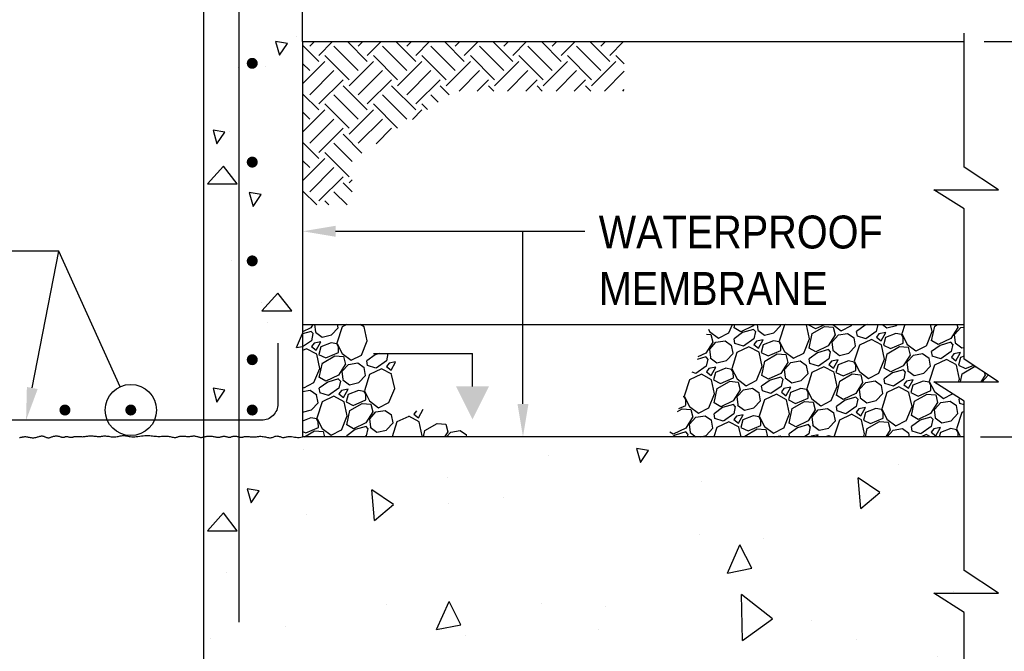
# Model space of a CAD drawing. Extents: x -747 to -707.5, y 95.5 to 123.3.
# Tile 5 of 18: x -742.8 to -739, y 105.2 to 107.6. Entities that reach past the tile are written whole.
import ezdxf

# ---------------------------------------------------------------- set-up
doc = ezdxf.new("R2010")
doc.units = 0
doc.header["$MEASUREMENT"] = 0
doc.layers.get('0').update_dxf_attribs({"color": 2, "linetype": 'CONTINUOUS'})
for name, color, linetype in [('S1', 1, 'CONTINUOUS'), ('S3', 3, 'CONTINUOUS'), ('S4', 4, 'CONTINUOUS'), ('S5', 1, 'CONTINUOUS'), ('S6', 1, 'CONTINUOUS'), ('S7', 3, 'CONTINUOUS'), ('S7R', 3, 'CONTINUOUS')]:
    doc.layers.add(name, color=color, linetype=linetype)
doc.styles.add('SX-FRAC', font='SX-FRAC.shx', dxfattribs={"width": 0.9, "height": 1.543307})

# ---------------------------------------------------------------- blocks, each defined once
blk = doc.blocks.new('*X13')
at = {"color": 0}
for p, q in [((858.23, 1208.96), (858.23, 1208.96)), ((836.8, 1197.8), (836.8, 1197.8)), ((846.85, 1197.97), (846.85, 1197.97)), ((833.69, 1174.38), (833.69, 1174.38)), ((824.45, 1151.85), (824.45, 1151.85)), ((834.26, 1127.45), (834.26, 1127.45)), ((845.47, 1112), (845.47, 1112)), ((847.62, 1104.65), (847.62, 1104.65)), ((858.04, 1095.58), (860.31, 1100.69)), ((858.04, 1095.58), (860.31, 1096.02))]:
    blk.add_line(p, q, dxfattribs=at)
blk = doc.blocks.new('*X12')
at = {"color": 0}
for p, q in [((860.65, 1058.37), (860.65, 1058.37)), ((949.82, 1056.21), (949.82, 1056.21)), ((1077.62, 1052.82), (1077.62, 1052.82)), ((913.21, 1048.1), (913.21, 1048.1)), ((1063.76, 1036.96), (1062.78, 1048.17)), ((1070.66, 1042.74), (1062.78, 1048.17)), ((1005.52, 1046.75), (1005.52, 1046.75)), ((886.53, 1032.6), (885.55, 1043.81)), ((893.42, 1038.39), (885.55, 1043.81)), ((933.65, 1040.98), (933.65, 1040.98)), ((1063.76, 1036.96), (1070.65, 1042.75)), ((886.53, 1032.6), (893.42, 1038.39)), ((913.51, 1038.8), (913.51, 1038.8)), ((861.56, 1034.91), (861.56, 1034.91)), ((1005.03, 1027.31), (1005.03, 1027.31)), ((1015.16, 1013.46), (1019.73, 1023.74)), ((1023.99, 1015.18), (1019.73, 1023.74)), ((1028.33, 1025.97), (1028.33, 1025.97)), ((832.5, 1013.47), (832.5, 1013.47)), ((1015.16, 1013.46), (1023.99, 1015.18)), ((1020.63, 988.81), (1020.28, 1005.68)), ((1031.53, 996.78), (1020.29, 1005.68)), ((1097.59, 1006.68), (1097.59, 1006.68)), ((890.81, 1001.98), (890.81, 1001.98)), ((909.14, 992.85), (913.72, 1003.13)), ((917.98, 994.57), (913.72, 1003.13)), ((947.52, 1002.2), (947.52, 1002.2)), ((970.64, 1001.29), (970.64, 1001.29)), ((909.14, 992.85), (917.98, 994.57)), ((1020.63, 988.81), (1031.53, 996.78)), ((1045.88, 996.22), (1045.88, 996.22)), ((854.19, 993.87), (854.19, 993.87)), ((919.55, 990.7), (919.55, 990.7)), ((968.26, 992.83), (968.26, 992.83)), ((826.67, 989.45), (826.67, 989.45)), ((1062.35, 989.37), (1062.35, 989.37)), ((1091.55, 983.08), (1091.55, 983.08)), ((866.52, 976.87), (866.52, 976.87)), ((981.03, 967.54), (980.05, 978.75)), ((987.92, 973.32), (980.05, 978.75)), ((1019.45, 977.01), (1019.45, 977.01)), ((946.02, 973.08), (946.02, 973.08)), ((981.03, 967.54), (987.92, 973.32)), ((947.58, 971.24), (947.58, 971.24)), ((981.54, 965.6), (981.54, 965.6)), ((875.49, 965.17), (875.49, 965.17)), ((1075.19, 960.57), (1075.19, 960.57)), ((831.79, 947.76), (831.79, 947.76)), ((900.53, 940.28), (900.53, 940.28)), ((840.6, 919.71), (840.6, 919.71)), ((887.01, 918.85), (887.01, 918.85)), ((868.32, 918.23), (868.32, 918.23)), ((889.88, 893.29), (889.53, 910.04)), ((896.31, 904.67), (889.53, 910.04)), ((890.08, 893.31), (896.31, 897.87)), ((889.42, 895.44), (889.42, 895.44))]:
    blk.add_line(p, q, dxfattribs=at)
blk = doc.blocks.new('*X8')
at = {"color": 0}
for p, q in [((862.89, 1205.4), (864.6, 1207.1)), ((866.21, 1202.08), (871.23, 1207.1)), ((883.88, 1199.87), (876.65, 1207.1)), ((880.57, 1205.4), (882.28, 1207.1)), ((883.88, 1202.08), (888.91, 1207.1)), ((901.56, 1199.87), (894.33, 1207.1)), ((898.25, 1205.4), (899.95, 1207.1)), ((901.56, 1202.08), (906.58, 1207.1)), ((919.24, 1199.87), (912.01, 1207.1)), ((915.92, 1205.4), (917.63, 1207.1)), ((919.24, 1202.08), (924.26, 1207.1)), ((936.92, 1199.87), (929.68, 1207.1)), ((933.6, 1205.4), (935.31, 1207.1)), ((936.92, 1202.08), (941.94, 1207.1)), ((954.59, 1199.87), (947.36, 1207.1)), ((951.28, 1205.4), (952.99, 1207.1)), ((954.59, 1202.08), (959.62, 1207.1)), ((972.27, 1199.87), (965.04, 1207.1)), ((968.96, 1205.4), (970.67, 1207.1)), ((972.27, 1202.08), (977.29, 1207.1)), ((866.21, 1199.87), (860.31, 1205.77)), ((880.57, 1196.56), (871.73, 1205.4)), ((898.25, 1196.56), (889.41, 1205.4)), ((915.92, 1196.56), (907.09, 1205.4)), ((933.6, 1196.56), (924.76, 1205.4)), ((951.28, 1196.56), (942.44, 1205.4)), ((968.96, 1196.56), (960.12, 1205.4)), ((860.31, 1191.77), (868.42, 1199.87)), ((862.89, 1196.56), (860.31, 1199.14)), ((877.25, 1193.24), (868.42, 1202.08)), ((877.25, 1191.03), (886.09, 1199.87)), ((894.93, 1193.24), (886.09, 1202.08)), ((894.93, 1191.03), (903.77, 1199.87)), ((912.61, 1193.24), (903.77, 1202.08)), ((912.61, 1191.03), (921.45, 1199.87)), ((930.29, 1193.24), (921.45, 1202.08)), ((930.29, 1191.03), (939.13, 1199.87)), ((947.97, 1193.24), (939.13, 1202.08)), ((947.97, 1191.03), (956.8, 1199.87)), ((965.64, 1193.24), (956.8, 1202.08)), ((965.64, 1191.03), (974.48, 1199.87)), ((977.57, 1198.99), (974.48, 1202.08)), ((862.89, 1187.72), (871.73, 1196.56)), ((880.57, 1187.72), (889.41, 1196.56)), ((898.25, 1187.72), (907.09, 1196.56)), ((917.31, 1189.1), (924.76, 1196.56)), ((934.99, 1189.1), (942.44, 1196.56)), ((952.67, 1189.1), (960.12, 1196.56)), ((970.34, 1189.1), (977.57, 1196.33)), ((866.21, 1184.4), (875.04, 1193.24)), ((883.88, 1184.4), (892.72, 1193.24)), ((901.56, 1184.4), (910.4, 1193.24)), ((923.94, 1189.1), (928.08, 1193.24)), ((941.62, 1189.1), (945.76, 1193.24)), ((959.29, 1189.1), (963.43, 1193.24)), ((866.21, 1182.19), (860.31, 1188.09)), ((883.88, 1182.19), (875.04, 1191.03)), ((901.56, 1182.19), (892.72, 1191.03)), ((913.75, 1187.69), (910.4, 1191.03)), ((930.01, 1189.1), (928.08, 1191.03)), ((947.68, 1189.1), (945.76, 1191.03)), ((965.36, 1189.1), (963.43, 1191.03)), ((976.97, 1189.1), (977.57, 1189.7)), ((877.25, 1175.57), (868.42, 1184.4)), ((880.57, 1178.88), (871.73, 1187.72)), ((894.93, 1175.57), (886.09, 1184.4)), ((898.25, 1178.88), (889.41, 1187.72)), ((905.79, 1182.38), (903.77, 1184.4)), ((909.77, 1185.03), (907.09, 1187.72)), ((860.31, 1174.09), (868.42, 1182.19)), ((862.89, 1178.88), (860.31, 1181.46)), ((877.25, 1173.36), (886.09, 1182.19)), ((900.31, 1178.73), (903.77, 1182.19)), ((862.89, 1170.04), (871.73, 1178.88)), ((880.57, 1170.04), (889.41, 1178.88)), ((866.21, 1166.73), (875.04, 1175.57)), ((887.07, 1169.91), (892.72, 1175.57)), ((866.21, 1164.52), (860.31, 1170.41)), ((878.31, 1163.46), (871.73, 1170.04)), ((881.92, 1166.48), (875.04, 1173.36)), ((877.25, 1157.89), (868.42, 1166.73)), ((860.31, 1156.41), (868.42, 1164.52)), ((862.89, 1161.2), (860.31, 1163.78)), ((862.89, 1152.36), (871.73, 1161.2)), ((866.21, 1149.05), (875.04, 1157.89)), ((878.31, 1152.41), (875.04, 1155.68)), ((877.25, 1155.68), (878.31, 1156.74)), ((865.47, 1147.57), (860.31, 1152.73)), ((876.52, 1147.57), (871.73, 1152.36)), ((869.89, 1147.57), (868.42, 1149.05))]:
    blk.add_line(p, q, dxfattribs=at)
blk = doc.blocks.new('*X23')
at = {"color": 0}
for p, q in [((1415.2, 1258.4), (1412.18, 1256.96)), ((1415.28, 1257.06), (1412.18, 1256.17)), ((1415.93, 1259.55), (1415.2, 1258.4)), ((1415.96, 1256.28), (1415.29, 1257.05)), ((1415.95, 1256.29), (1415.39, 1253.66)), ((1416.99, 1256.88), (1416.67, 1259.55)), ((1416.82, 1256.79), (1419.26, 1254.96)), ((1422.71, 1255.8), (1425.15, 1258.36)), ((1426.56, 1258.72), (1424.68, 1252.78)), ((1425.14, 1258.37), (1424.93, 1259.55)), ((1428.33, 1259.55), (1426.57, 1258.72)), ((1434.64, 1258.77), (1433.2, 1259.55)), ((1435.74, 1253.62), (1434.63, 1258.75)), ((1415.4, 1253.66), (1412.18, 1251.41)), ((1416.34, 1252.82), (1415.43, 1251.6)), ((1418.82, 1253.33), (1416.35, 1252.82)), ((1417.13, 1250.27), (1418.82, 1253.33)), ((1422.52, 1252.92), (1418.76, 1251.44)), ((1419.26, 1254.96), (1422.71, 1255.8)), ((1424.62, 1252.5), (1422.54, 1252.92)), ((1424.67, 1252.78), (1426.6, 1249.05)), ((1433.64, 1248.47), (1435.75, 1253.61)), ((1413.6, 1250.77), (1412.18, 1250.1)), ((1417.32, 1248.77), (1413.61, 1250.78)), ((1415.43, 1251.6), (1417.12, 1250.26)), ((1418.76, 1251.44), (1418.03, 1248.71)), ((1420.61, 1247.43), (1425.24, 1249.41)), ((1425.21, 1251.47), (1424.61, 1252.51)), ((1425.25, 1249.42), (1425.21, 1251.48)), ((1426.59, 1249.05), (1429.87, 1246.56)), ((1440.22, 1249.06), (1438.64, 1248.6)), ((1443.27, 1248.97), (1442.71, 1246.34)), ((1443.28, 1248.96), (1443.2, 1249.06)), ((1418.42, 1243.62), (1417.31, 1248.75)), ((1418.02, 1248.71), (1420.61, 1247.43)), ((1418.26, 1240.3), (1419.37, 1245.57)), ((1419.38, 1245.56), (1423.88, 1248.16)), ((1423.87, 1248.17), (1427.03, 1247.91)), ((1427.04, 1247.91), (1427.75, 1245.08)), ((1428.91, 1245.06), (1432.28, 1245.62)), ((1429.89, 1246.55), (1433.63, 1248.48)), ((1432.28, 1245.62), (1434.62, 1243.97)), ((1438.64, 1248.6), (1435.55, 1246.35)), ((1435.83, 1244.67), (1435.55, 1246.36)), ((1442.72, 1246.34), (1438.94, 1243.69)), ((1443.66, 1245.5), (1442.75, 1244.28)), ((1446.03, 1245.98), (1443.67, 1245.5)), ((1444.45, 1242.95), (1446.05, 1245.84)), ((1416.32, 1238.47), (1418.43, 1243.61)), ((1427.74, 1245.08), (1425.2, 1241.08)), ((1426.99, 1239.56), (1426.63, 1242.59)), ((1426.64, 1242.59), (1428.91, 1245.06)), ((1435.14, 1241.05), (1434.61, 1243.97)), ((1438.92, 1243.71), (1435.82, 1244.69)), ((1440.92, 1243.45), (1436.57, 1241.4)), ((1444.64, 1241.45), (1440.93, 1243.46)), ((1442.75, 1244.28), (1444.44, 1242.94)), ((1412.57, 1236.55), (1416.31, 1238.48)), ((1421.32, 1238.6), (1418.23, 1236.35)), ((1420.69, 1238.92), (1418.28, 1240.3)), ((1425.2, 1241.08), (1420.67, 1238.92)), ((1425.28, 1239.74), (1421.32, 1238.6)), ((1425.96, 1238.96), (1425.29, 1239.73)), ((1425.95, 1238.97), (1425.39, 1236.34)), ((1426.82, 1239.47), (1429.26, 1237.64)), ((1429.26, 1237.64), (1432.71, 1238.48)), ((1432.71, 1238.48), (1435.15, 1241.04)), ((1436.56, 1241.4), (1434.68, 1235.46)), ((1445.74, 1236.3), (1444.63, 1241.43)), ((1412.18, 1236.85), (1412.55, 1236.56)), ((1412.18, 1235.16), (1414.96, 1235.62)), ((1414.96, 1235.62), (1417.3, 1233.97)), ((1418.51, 1234.67), (1418.23, 1236.36)), ((1421.6, 1233.71), (1418.5, 1234.69)), ((1425.4, 1236.34), (1421.61, 1233.69)), ((1426.34, 1235.5), (1425.43, 1234.28)), ((1428.82, 1236.01), (1426.35, 1235.5)), ((1427.13, 1232.95), (1428.82, 1236.01)), ((1432.52, 1235.6), (1428.76, 1234.12)), ((1434.62, 1235.18), (1432.54, 1235.6)), ((1435.21, 1234.15), (1434.61, 1235.19)), ((1434.67, 1235.46), (1436.6, 1231.73)), ((1443.64, 1231.15), (1445.75, 1236.29)), ((1415.39, 1228.48), (1417.83, 1231.04)), ((1417.82, 1231.05), (1417.29, 1233.97)), ((1419.24, 1231.4), (1417.36, 1225.46)), ((1423.6, 1233.45), (1419.25, 1231.4)), ((1427.32, 1231.45), (1423.61, 1233.46)), ((1425.43, 1234.28), (1427.12, 1232.94)), ((1428.42, 1226.3), (1427.31, 1231.43)), ((1428.02, 1231.39), (1430.61, 1230.11)), ((1428.76, 1234.12), (1428.03, 1231.39)), ((1430.61, 1230.11), (1435.24, 1232.09)), ((1435.25, 1232.1), (1435.21, 1234.16)), ((1436.59, 1231.73), (1439.87, 1229.24)), ((1439.89, 1229.23), (1443.63, 1231.16)), ((1412.18, 1227.7), (1415.39, 1228.48)), ((1428.26, 1222.98), (1429.37, 1228.25)), ((1429.38, 1228.24), (1433.88, 1230.84)), ((1433.87, 1230.85), (1437.03, 1230.59)), ((1437.74, 1227.76), (1435.2, 1223.76)), ((1436.64, 1225.27), (1438.91, 1227.74)), ((1437.04, 1230.58), (1437.75, 1227.76)), ((1438.91, 1227.74), (1442.28, 1228.3)), ((1442.28, 1228.3), (1444.62, 1226.65)), ((1453.66, 1228.18), (1452.75, 1226.96)), ((1454.45, 1225.63), (1456.15, 1228.69)), ((1415.2, 1225.6), (1412.18, 1224.41)), ((1417.3, 1225.18), (1415.22, 1225.6)), ((1417.89, 1224.15), (1417.29, 1225.19)), ((1417.35, 1225.46), (1419.28, 1221.73)), ((1417.93, 1222.1), (1417.89, 1224.15)), ((1426.32, 1221.15), (1428.43, 1226.29)), ((1436.99, 1222.24), (1436.63, 1225.27)), ((1445.14, 1223.73), (1444.61, 1226.65)), ((1446.56, 1224.07), (1444.85, 1218.67)), ((1450.92, 1226.13), (1446.57, 1224.08)), ((1454.64, 1224.13), (1450.93, 1226.14)), ((1452.75, 1226.96), (1454.44, 1225.62)), ((1455.74, 1218.98), (1454.63, 1224.11)), ((1412.18, 1220.66), (1413.29, 1220.11)), ((1412.81, 1218.67), (1416.56, 1220.84)), ((1413.29, 1220.11), (1417.92, 1222.09)), ((1416.55, 1220.85), (1419.71, 1220.59)), ((1419.27, 1221.73), (1422.55, 1219.24)), ((1419.72, 1220.58), (1420.2, 1218.67)), ((1422.57, 1219.23), (1426.31, 1221.16)), ((1431.32, 1221.28), (1428.23, 1219.03)), ((1430.69, 1221.6), (1428.28, 1222.98)), ((1435.2, 1223.76), (1430.67, 1221.6)), ((1435.28, 1222.42), (1431.32, 1221.28)), ((1435.96, 1221.64), (1435.29, 1222.41)), ((1435.95, 1221.65), (1435.39, 1219.02)), ((1436.82, 1222.15), (1439.26, 1220.32)), ((1439.26, 1220.32), (1442.71, 1221.15)), ((1442.71, 1221.16), (1445.15, 1223.72)), ((1456.22, 1218.67), (1456.69, 1220.93)), ((1456.7, 1220.92), (1461.2, 1223.52)), ((1461.19, 1223.53), (1464.35, 1223.27)), ((1465.06, 1220.44), (1463.94, 1218.67)), ((1464.36, 1223.26), (1465.07, 1220.44)), ((1464.62, 1218.67), (1466.23, 1220.42)), ((1466.23, 1220.42), (1469.6, 1220.98)), ((1469.6, 1220.98), (1471.94, 1219.33)), ((1428.29, 1218.67), (1428.23, 1219.04)), ((1435.4, 1219.02), (1434.91, 1218.67)), ((1438.82, 1218.69), (1438.76, 1218.67)), ((1438.82, 1218.67), (1438.82, 1218.69)), ((1455.63, 1218.67), (1455.75, 1218.97)), ((1472.05, 1218.67), (1471.93, 1219.33))]:
    blk.add_line(p, q, dxfattribs=at)
blk = doc.blocks.new('*X24')
at = {"color": 0}
for p, q in [((1560.09, 1257.92), (1560.52, 1257.08)), ((1560.51, 1257.09), (1563.79, 1254.6)), ((1563.82, 1254.59), (1567.55, 1256.52)), ((1567.56, 1256.5), (1568.81, 1259.55)), ((1572.56, 1256.64), (1569.47, 1254.39)), ((1569.5, 1258.34), (1569.75, 1259.55)), ((1571.93, 1256.96), (1569.52, 1258.34)), ((1576.44, 1259.12), (1571.91, 1256.96)), ((1576.53, 1257.78), (1572.56, 1256.64)), ((1576.71, 1259.55), (1576.44, 1259.12)), ((1577.2, 1257), (1576.53, 1257.77)), ((1577.19, 1257.01), (1576.64, 1254.38)), ((1578.24, 1257.6), (1578, 1259.55)), ((1578.06, 1257.51), (1580.5, 1255.68)), ((1580.5, 1255.68), (1583.95, 1256.51)), ((1583.95, 1256.52), (1586.39, 1259.08)), ((1587.81, 1259.43), (1585.92, 1253.5)), ((1586.39, 1259.09), (1586.3, 1259.55)), ((1588.05, 1259.55), (1587.81, 1259.44)), ((1595.88, 1259.49), (1595.77, 1259.55)), ((1596.99, 1254.34), (1595.87, 1259.47)), ((1596.62, 1259.55), (1596.59, 1259.42)), ((1596.59, 1259.43), (1599.17, 1258.15)), ((1596.82, 1251.02), (1597.94, 1256.29)), ((1597.94, 1256.28), (1602.45, 1258.88)), ((1599.18, 1258.15), (1602.46, 1259.55)), ((1602.44, 1258.89), (1605.59, 1258.63)), ((1605.44, 1259.55), (1608.43, 1257.28)), ((1605.6, 1258.62), (1606.31, 1255.8)), ((1607.47, 1255.78), (1610.84, 1256.34)), ((1608.46, 1257.27), (1612.19, 1259.2)), ((1610.84, 1256.34), (1613.18, 1254.68)), ((1612.21, 1259.18), (1612.36, 1259.55)), ((1617.21, 1259.32), (1614.11, 1257.07)), ((1614.39, 1255.39), (1614.11, 1257.07)), ((1618, 1259.55), (1617.2, 1259.32)), ((1621.28, 1257.05), (1617.5, 1254.41)), ((1621.8, 1259.55), (1621.28, 1257.06)), ((1622.23, 1256.22), (1621.32, 1255)), ((1624.71, 1256.73), (1622.23, 1256.22)), ((1623.01, 1253.67), (1624.71, 1256.72)), ((1623.55, 1259.55), (1625.14, 1258.36)), ((1628.41, 1256.32), (1624.64, 1254.84)), ((1625.15, 1258.36), (1628.59, 1259.19)), ((1630.51, 1255.9), (1628.42, 1256.31)), ((1628.59, 1259.2), (1628.93, 1259.55)), ((1631.63, 1259.55), (1630.56, 1256.18)), ((1630.56, 1256.18), (1632.48, 1252.44)), ((1639.53, 1251.86), (1641.64, 1257.01)), ((1641.63, 1257.02), (1641.08, 1259.55)), ((1641.46, 1253.7), (1642.58, 1258.96)), ((1642.58, 1258.96), (1643.6, 1259.55)), ((1650.94, 1258.48), (1648.4, 1254.48)), ((1649.84, 1255.99), (1652.11, 1258.46)), ((1650.68, 1259.55), (1650.95, 1258.48)), ((1652.11, 1258.46), (1653.28, 1258.65)), ((1561.66, 1253.12), (1559.12, 1249.12)), ((1559.4, 1256.08), (1560.95, 1255.95)), ((1560.56, 1250.63), (1562.83, 1253.1)), ((1560.96, 1255.94), (1561.67, 1253.12)), ((1562.83, 1253.1), (1566.2, 1253.66)), ((1566.2, 1253.66), (1568.54, 1252)), ((1569.75, 1252.71), (1569.47, 1254.4)), ((1572.85, 1251.75), (1569.74, 1252.72)), ((1576.64, 1254.37), (1572.86, 1251.73)), ((1577.59, 1253.54), (1576.68, 1252.32)), ((1580.07, 1254.05), (1577.59, 1253.54)), ((1578.37, 1250.99), (1580.07, 1254.05)), ((1583.77, 1253.64), (1580, 1252.16)), ((1585.87, 1253.22), (1583.78, 1253.63)), ((1586.45, 1252.19), (1585.85, 1253.23)), ((1585.92, 1253.5), (1587.84, 1249.76)), ((1594.88, 1249.18), (1596.99, 1254.33)), ((1606.3, 1255.8), (1603.76, 1251.8)), ((1605.2, 1253.31), (1607.47, 1255.78)), ((1605.56, 1250.28), (1605.2, 1253.31)), ((1613.71, 1251.77), (1613.17, 1254.69)), ((1617.49, 1254.43), (1614.38, 1255.4)), ((1619.49, 1254.17), (1615.13, 1252.12)), ((1623.2, 1252.17), (1619.5, 1254.18)), ((1621.31, 1254.99), (1623.01, 1253.66)), ((1624.64, 1254.84), (1623.91, 1252.1)), ((1626.5, 1250.83), (1631.13, 1252.81)), ((1631.09, 1254.87), (1630.49, 1255.91)), ((1631.13, 1252.82), (1631.1, 1254.87)), ((1643.89, 1252.32), (1641.48, 1253.7)), ((1648.41, 1254.48), (1643.88, 1252.32)), ((1648.49, 1253.13), (1644.52, 1252)), ((1649.17, 1252.36), (1648.49, 1253.13)), ((1650.2, 1252.96), (1649.84, 1255.99)), ((1650.02, 1252.86), (1652.46, 1251.04)), ((1559.12, 1249.12), (1556.29, 1247.77)), ((1560.91, 1247.6), (1560.55, 1250.63)), ((1566.63, 1246.52), (1569.07, 1249.08)), ((1569.07, 1249.09), (1568.53, 1252.01)), ((1570.49, 1249.43), (1568.6, 1243.5)), ((1574.85, 1251.49), (1570.49, 1249.44)), ((1578.56, 1249.49), (1574.86, 1251.5)), ((1576.67, 1252.31), (1578.37, 1250.98)), ((1579.67, 1244.34), (1578.55, 1249.47)), ((1580, 1252.16), (1579.27, 1249.42)), ((1579.27, 1249.43), (1581.85, 1248.15)), ((1581.86, 1248.15), (1586.49, 1250.13)), ((1586.49, 1250.14), (1586.46, 1252.19)), ((1587.83, 1249.77), (1591.11, 1247.28)), ((1591.14, 1247.27), (1594.87, 1249.2)), ((1599.88, 1249.32), (1596.79, 1247.07)), ((1599.25, 1249.64), (1596.84, 1251.02)), ((1603.76, 1251.8), (1599.23, 1249.64)), ((1603.85, 1250.46), (1599.88, 1249.32)), ((1604.53, 1249.68), (1603.85, 1250.45)), ((1604.51, 1249.69), (1603.96, 1247.06)), ((1605.38, 1250.19), (1607.82, 1248.36)), ((1607.83, 1248.36), (1611.27, 1249.19)), ((1611.27, 1249.2), (1613.72, 1251.76)), ((1615.13, 1252.11), (1613.24, 1246.18)), ((1624.31, 1247.02), (1623.19, 1252.15)), ((1623.91, 1252.11), (1626.49, 1250.83)), ((1624.14, 1243.7), (1625.26, 1248.96)), ((1625.26, 1248.96), (1629.77, 1251.56)), ((1629.76, 1251.57), (1632.91, 1251.31)), ((1632.47, 1252.45), (1635.75, 1249.96)), ((1632.92, 1251.3), (1633.63, 1248.48)), ((1634.79, 1248.46), (1638.16, 1249.02)), ((1635.78, 1249.95), (1639.51, 1251.88)), ((1638.16, 1249.02), (1640.5, 1247.36)), ((1644.53, 1252), (1641.43, 1249.75)), ((1641.71, 1248.07), (1641.43, 1249.75)), ((1648.6, 1249.73), (1644.82, 1247.09)), ((1649.16, 1252.37), (1648.6, 1249.74)), ((1652.03, 1249.4), (1649.55, 1248.9)), ((1650.33, 1246.35), (1652.03, 1249.4)), ((1652.47, 1251.04), (1653.28, 1251.24)), ((1559.2, 1247.78), (1555.94, 1246.84)), ((1559.88, 1247), (1559.21, 1247.77)), ((1559.87, 1247.01), (1559.31, 1244.38)), ((1560.74, 1247.51), (1563.18, 1245.68)), ((1563.18, 1245.68), (1566.63, 1246.51)), ((1579.5, 1241.02), (1580.62, 1246.29)), ((1580.62, 1246.28), (1585.13, 1248.88)), ((1585.12, 1248.89), (1588.27, 1248.63)), ((1588.98, 1245.8), (1586.44, 1241.8)), ((1587.88, 1243.31), (1590.15, 1245.78)), ((1588.28, 1248.62), (1588.99, 1245.8)), ((1590.15, 1245.78), (1593.52, 1246.34)), ((1593.52, 1246.34), (1595.86, 1244.68)), ((1597.07, 1245.39), (1596.79, 1247.07)), ((1600.17, 1244.43), (1597.06, 1245.4)), ((1603.96, 1247.05), (1600.18, 1244.41)), ((1604.91, 1246.22), (1604, 1245)), ((1607.39, 1246.73), (1604.91, 1246.22)), ((1605.69, 1243.67), (1607.39, 1246.72)), ((1611.09, 1246.32), (1607.32, 1244.84)), ((1613.19, 1245.9), (1611.1, 1246.31)), ((1613.77, 1244.87), (1613.17, 1245.91)), ((1613.24, 1246.18), (1615.16, 1242.44)), ((1622.21, 1241.86), (1624.32, 1247.01)), ((1633.62, 1248.48), (1631.08, 1244.48)), ((1632.52, 1245.99), (1634.79, 1248.46)), ((1632.88, 1242.96), (1632.52, 1245.99)), ((1641.03, 1244.45), (1640.49, 1247.37)), ((1644.81, 1247.11), (1641.7, 1248.08)), ((1646.81, 1246.85), (1642.45, 1244.79)), ((1650.52, 1244.84), (1646.82, 1246.86)), ((1648.63, 1247.67), (1650.33, 1246.34)), ((1649.55, 1248.9), (1648.64, 1247.68)), ((1651.96, 1247.52), (1651.23, 1244.78)), ((1653.28, 1248.04), (1651.96, 1247.52)), ((1555.52, 1241.75), (1554.19, 1242.17)), ((1559.32, 1244.37), (1555.54, 1241.73)), ((1560.27, 1243.54), (1559.35, 1242.32)), ((1559.35, 1242.31), (1561.05, 1240.98)), ((1562.75, 1244.05), (1560.27, 1243.54)), ((1561.05, 1240.99), (1562.75, 1244.05)), ((1562.68, 1242.16), (1561.95, 1239.42)), ((1566.45, 1243.64), (1562.68, 1242.16)), ((1568.55, 1243.22), (1566.46, 1243.63)), ((1569.13, 1242.19), (1568.53, 1243.23)), ((1568.6, 1243.5), (1570.52, 1239.76)), ((1569.17, 1240.14), (1569.14, 1242.19)), ((1577.56, 1239.18), (1579.67, 1244.33)), ((1586.44, 1241.8), (1581.91, 1239.64)), ((1588.24, 1240.28), (1587.87, 1243.31)), ((1596.39, 1241.77), (1595.85, 1244.69)), ((1597.81, 1242.11), (1595.92, 1236.18)), ((1602.17, 1244.17), (1597.81, 1242.12)), ((1605.88, 1242.17), (1602.18, 1244.18)), ((1603.99, 1244.99), (1605.69, 1243.66)), ((1606.99, 1237.02), (1605.87, 1242.15)), ((1607.32, 1244.84), (1606.59, 1242.1)), ((1606.59, 1242.11), (1609.17, 1240.83)), ((1609.18, 1240.83), (1613.81, 1242.81)), ((1613.81, 1242.82), (1613.78, 1244.87)), ((1615.15, 1242.45), (1618.43, 1239.96)), ((1618.46, 1239.95), (1622.19, 1241.88)), ((1627.21, 1242), (1624.11, 1239.75)), ((1626.57, 1242.32), (1624.16, 1243.7)), ((1631.08, 1244.48), (1626.55, 1242.32)), ((1631.17, 1243.13), (1627.2, 1242)), ((1631.85, 1242.36), (1631.17, 1243.13)), ((1631.83, 1242.37), (1631.28, 1239.74)), ((1632.7, 1242.86), (1635.14, 1241.04)), ((1635.15, 1241.04), (1638.59, 1241.87)), ((1638.59, 1241.88), (1641.04, 1244.44)), ((1642.45, 1244.79), (1640.56, 1238.86)), ((1651.63, 1239.7), (1650.51, 1244.83)), ((1651.23, 1244.79), (1653.81, 1243.51)), ((1652.58, 1241.64), (1657.09, 1244.24)), ((1653.82, 1243.51), (1656.64, 1244.71)), ((1657.08, 1244.25), (1657.37, 1244.23)), ((1660.74, 1242), (1660.95, 1241.16)), ((1553.16, 1239.41), (1551.28, 1233.5)), ((1557.52, 1241.49), (1553.17, 1239.44)), ((1561.24, 1239.49), (1557.54, 1241.5)), ((1562.35, 1234.34), (1561.23, 1239.47)), ((1561.95, 1239.43), (1564.53, 1238.15)), ((1563.3, 1236.28), (1567.81, 1238.88)), ((1564.54, 1238.15), (1569.17, 1240.13)), ((1567.8, 1238.89), (1570.95, 1238.63)), ((1570.51, 1239.77), (1573.79, 1237.28)), ((1570.96, 1238.62), (1571.67, 1235.8)), ((1573.82, 1237.27), (1577.55, 1239.2)), ((1582.56, 1239.32), (1579.47, 1237.07)), ((1581.93, 1239.64), (1579.52, 1241.02)), ((1586.53, 1240.46), (1582.56, 1239.32)), ((1587.2, 1239.68), (1586.53, 1240.45)), ((1587.19, 1239.69), (1586.64, 1237.06)), ((1588.06, 1240.19), (1590.5, 1238.36)), ((1590.5, 1238.36), (1593.95, 1239.19)), ((1593.95, 1239.2), (1596.39, 1241.76)), ((1606.82, 1233.7), (1607.94, 1238.96)), ((1607.94, 1238.96), (1612.45, 1241.56)), ((1612.44, 1241.57), (1615.59, 1241.31)), ((1616.3, 1238.48), (1613.76, 1234.48)), ((1615.2, 1235.99), (1617.47, 1238.46)), ((1615.6, 1241.3), (1616.31, 1238.48)), ((1617.47, 1238.46), (1620.84, 1239.02)), ((1620.84, 1239.02), (1623.18, 1237.36)), ((1624.39, 1238.07), (1624.11, 1239.75)), ((1631.28, 1239.73), (1627.5, 1237.09)), ((1632.23, 1238.9), (1631.32, 1237.68)), ((1634.71, 1239.4), (1632.23, 1238.9)), ((1633.01, 1236.35), (1634.71, 1239.4)), ((1638.41, 1239), (1634.64, 1237.52)), ((1640.51, 1238.58), (1638.42, 1238.99)), ((1641.09, 1237.55), (1640.49, 1238.58)), ((1640.56, 1238.86), (1642.48, 1235.12)), ((1651.22, 1238.68), (1651.64, 1239.69)), ((1651.95, 1238.68), (1652.58, 1241.64)), ((1660.94, 1241.16), (1659.37, 1238.68)), ((1659.85, 1238.68), (1662.09, 1241.11)), ((1562.18, 1231.02), (1563.3, 1236.29)), ((1571.66, 1235.8), (1569.12, 1231.8)), ((1570.56, 1233.31), (1572.83, 1235.78)), ((1572.83, 1235.78), (1576.2, 1236.34)), ((1576.2, 1236.34), (1578.54, 1234.68)), ((1579.07, 1231.77), (1578.53, 1234.69)), ((1579.75, 1235.39), (1579.47, 1237.07)), ((1582.85, 1234.43), (1579.74, 1235.4)), ((1586.64, 1237.05), (1582.86, 1234.41)), ((1586.67, 1234.99), (1588.37, 1233.66)), ((1587.59, 1236.22), (1586.68, 1235)), ((1590.07, 1236.73), (1587.59, 1236.22)), ((1588.37, 1233.67), (1590.07, 1236.72)), ((1590, 1234.84), (1589.27, 1232.1)), ((1593.77, 1236.32), (1590, 1234.84)), ((1595.87, 1235.9), (1593.78, 1236.31)), ((1596.45, 1234.87), (1595.85, 1235.91)), ((1595.92, 1236.18), (1597.84, 1232.44)), ((1596.49, 1232.81), (1596.46, 1234.87)), ((1604.88, 1231.86), (1607, 1237.01)), ((1615.56, 1232.96), (1615.2, 1235.99)), ((1623.71, 1234.45), (1623.17, 1237.37)), ((1625.13, 1234.79), (1623.24, 1228.86)), ((1627.49, 1237.11), (1624.38, 1238.08)), ((1629.49, 1236.85), (1625.13, 1234.79)), ((1633.2, 1234.84), (1629.5, 1236.86)), ((1631.31, 1237.67), (1633.01, 1236.34)), ((1634.31, 1229.7), (1633.19, 1234.83)), ((1634.64, 1237.52), (1633.91, 1234.78)), ((1633.91, 1234.79), (1636.49, 1233.51)), ((1636.5, 1233.51), (1641.13, 1235.49)), ((1641.13, 1235.49), (1641.1, 1237.55)), ((1642.47, 1235.13), (1645.75, 1232.64)), ((1551.23, 1233.22), (1550.87, 1233.29)), ((1551.81, 1232.19), (1551.21, 1233.23)), ((1551.27, 1233.5), (1553.2, 1229.76)), ((1551.85, 1230.14), (1551.82, 1232.19)), ((1560.24, 1229.18), (1562.35, 1234.33)), ((1564.61, 1229.64), (1562.2, 1231.02)), ((1569.12, 1231.8), (1564.59, 1229.64)), ((1570.91, 1230.28), (1570.55, 1233.31)), ((1576.63, 1229.2), (1579.07, 1231.76)), ((1580.49, 1232.11), (1578.6, 1226.18)), ((1584.85, 1234.17), (1580.49, 1232.12)), ((1588.56, 1232.16), (1584.86, 1234.18)), ((1589.67, 1227.02), (1588.55, 1232.15)), ((1589.27, 1232.11), (1591.85, 1230.83)), ((1590.62, 1228.96), (1595.13, 1231.56)), ((1591.86, 1230.83), (1596.49, 1232.81)), ((1595.12, 1231.57), (1598.27, 1231.31)), ((1597.83, 1232.45), (1601.11, 1229.96)), ((1598.28, 1231.3), (1598.99, 1228.48)), ((1601.14, 1229.95), (1604.87, 1231.88)), ((1609.88, 1232), (1606.79, 1229.75)), ((1609.25, 1232.32), (1606.84, 1233.7)), ((1613.76, 1234.48), (1609.23, 1232.32)), ((1613.85, 1233.13), (1609.88, 1232)), ((1614.53, 1232.36), (1613.85, 1233.13)), ((1614.51, 1232.37), (1613.96, 1229.74)), ((1615.38, 1232.86), (1617.82, 1231.04)), ((1617.83, 1231.04), (1621.27, 1231.87)), ((1621.27, 1231.88), (1623.72, 1234.44)), ((1634.14, 1226.38), (1635.26, 1231.64)), ((1635.26, 1231.64), (1639.77, 1234.24)), ((1639.76, 1234.25), (1642.91, 1233.99)), ((1643.62, 1231.16), (1641.08, 1227.16)), ((1642.52, 1228.67), (1644.79, 1231.14)), ((1642.92, 1233.98), (1643.63, 1231.16)), ((1644.79, 1231.14), (1648.16, 1231.7)), ((1645.78, 1232.63), (1649.1, 1234.34)), ((1648.16, 1231.69), (1650.5, 1230.04)), ((1651.74, 1232.66), (1651.43, 1232.43)), ((1651.71, 1230.75), (1651.43, 1232.43)), ((1548.86, 1227.94), (1550.48, 1228.88)), ((1549.27, 1229.02), (1551.85, 1230.13)), ((1550.48, 1228.89), (1553.63, 1228.63)), ((1553.19, 1229.77), (1556.47, 1227.28)), ((1553.64, 1228.62), (1554.35, 1225.8)), ((1556.49, 1227.27), (1560.23, 1229.2)), ((1565.24, 1229.32), (1562.15, 1227.07)), ((1569.2, 1230.46), (1565.24, 1229.32)), ((1569.88, 1229.68), (1569.21, 1230.45)), ((1569.87, 1229.69), (1569.31, 1227.06)), ((1570.74, 1230.19), (1573.18, 1228.36)), ((1573.18, 1228.36), (1576.63, 1229.19)), ((1589.5, 1223.7), (1590.62, 1228.96)), ((1598.98, 1228.48), (1596.44, 1224.48)), ((1597.88, 1225.99), (1600.15, 1228.46)), ((1600.15, 1228.46), (1603.52, 1229.02)), ((1603.52, 1229.02), (1605.86, 1227.36)), ((1607.07, 1228.07), (1606.79, 1229.75)), ((1610.17, 1227.1), (1607.06, 1228.08)), ((1613.96, 1229.73), (1610.18, 1227.09)), ((1613.99, 1227.67), (1615.69, 1226.34)), ((1614.91, 1228.9), (1614, 1227.68)), ((1617.39, 1229.4), (1614.91, 1228.9)), ((1615.69, 1226.35), (1617.39, 1229.4)), ((1617.32, 1227.52), (1616.59, 1224.78)), ((1621.09, 1229), (1617.32, 1227.52)), ((1623.19, 1228.58), (1621.1, 1228.99)), ((1623.77, 1227.55), (1623.17, 1228.58)), ((1623.24, 1228.86), (1625.16, 1225.12)), ((1623.81, 1225.49), (1623.78, 1227.55)), ((1632.21, 1224.54), (1634.32, 1229.69)), ((1642.88, 1225.64), (1642.52, 1228.67)), ((1651.03, 1227.13), (1650.49, 1230.05)), ((1652.45, 1227.47), (1650.56, 1221.53)), ((1653.28, 1230.27), (1651.7, 1230.76)), ((1653.28, 1227.87), (1652.45, 1227.47)), ((1554.34, 1225.8), (1551.8, 1221.8)), ((1553.24, 1223.31), (1555.51, 1225.78)), ((1555.51, 1225.78), (1558.88, 1226.34)), ((1558.88, 1226.34), (1561.22, 1224.68)), ((1561.75, 1221.77), (1561.21, 1224.69)), ((1562.43, 1225.39), (1562.15, 1227.07)), ((1565.52, 1224.43), (1562.42, 1225.4)), ((1567.52, 1224.17), (1563.17, 1222.12)), ((1569.32, 1227.05), (1565.54, 1224.41)), ((1571.24, 1222.16), (1567.54, 1224.18)), ((1570.27, 1226.22), (1569.35, 1225)), ((1569.35, 1224.99), (1571.05, 1223.66)), ((1572.75, 1226.73), (1570.27, 1226.22)), ((1571.05, 1223.67), (1572.75, 1226.72)), ((1572.68, 1224.84), (1571.95, 1222.1)), ((1576.45, 1226.32), (1572.68, 1224.84)), ((1578.55, 1225.9), (1576.46, 1226.31)), ((1579.13, 1224.87), (1578.53, 1225.91)), ((1578.6, 1226.18), (1580.52, 1222.44)), ((1579.17, 1222.81), (1579.14, 1224.87)), ((1587.56, 1221.86), (1589.67, 1227.01)), ((1596.44, 1224.48), (1591.91, 1222.32)), ((1598.24, 1222.96), (1597.87, 1225.99)), ((1603.95, 1221.88), (1606.39, 1224.44)), ((1606.39, 1224.45), (1605.85, 1227.37)), ((1607.81, 1224.79), (1605.92, 1218.86)), ((1612.17, 1226.85), (1607.81, 1224.79)), ((1615.88, 1224.84), (1612.18, 1226.86)), ((1616.99, 1219.7), (1615.87, 1224.83)), ((1616.59, 1224.79), (1619.17, 1223.51)), ((1617.94, 1221.64), (1622.45, 1224.24)), ((1619.18, 1223.51), (1623.81, 1225.49)), ((1622.44, 1224.25), (1625.59, 1223.99)), ((1625.15, 1225.13), (1628.43, 1222.64)), ((1625.6, 1223.98), (1626.31, 1221.16)), ((1628.46, 1222.63), (1632.19, 1224.56)), ((1637.21, 1224.68), (1634.11, 1222.43)), ((1636.57, 1225), (1634.16, 1226.38)), ((1641.09, 1227.15), (1636.55, 1225)), ((1641.17, 1225.81), (1637.2, 1224.68)), ((1641.85, 1225.04), (1641.17, 1225.81)), ((1641.83, 1225.05), (1641.28, 1222.42)), ((1642.7, 1225.54), (1645.14, 1223.72)), ((1645.15, 1223.72), (1648.59, 1224.55)), ((1648.59, 1224.55), (1651.04, 1227.12)), ((1547.29, 1219.64), (1546.02, 1220.37)), ((1551.8, 1221.8), (1547.27, 1219.64)), ((1551.88, 1220.46), (1547.92, 1219.32)), ((1552.56, 1219.68), (1551.89, 1220.45)), ((1553.59, 1220.28), (1553.23, 1223.31)), ((1559.31, 1219.2), (1561.75, 1221.76)), ((1563.16, 1222.11), (1562.07, 1218.67)), ((1571.99, 1218.67), (1571.23, 1222.15)), ((1571.95, 1222.11), (1574.53, 1220.83)), ((1573.3, 1218.96), (1577.81, 1221.56)), ((1574.54, 1220.83), (1579.17, 1222.81)), ((1577.8, 1221.57), (1580.95, 1221.31)), ((1580.51, 1222.45), (1583.79, 1219.96)), ((1580.96, 1221.3), (1581.62, 1218.67)), ((1583.82, 1219.95), (1587.55, 1221.88)), ((1592.56, 1222), (1589.47, 1219.75)), ((1591.93, 1222.32), (1589.52, 1223.7)), ((1596.53, 1223.13), (1592.56, 1222)), ((1597.2, 1222.36), (1596.53, 1223.13)), ((1597.19, 1222.37), (1596.64, 1219.74)), ((1598.06, 1222.86), (1600.5, 1221.04)), ((1600.5, 1221.04), (1603.95, 1221.87)), ((1617.31, 1218.67), (1617.94, 1221.64)), ((1626.3, 1221.16), (1624.72, 1218.67)), ((1625.2, 1218.67), (1627.47, 1221.14)), ((1627.47, 1221.14), (1630.84, 1221.7)), ((1630.84, 1221.69), (1633.18, 1220.04)), ((1634.39, 1220.75), (1634.11, 1222.43)), ((1637.49, 1219.78), (1634.38, 1220.76)), ((1641.28, 1222.41), (1637.5, 1219.77)), ((1641.31, 1220.35), (1643.01, 1219.02)), ((1642.23, 1221.58), (1641.32, 1220.36)), ((1644.71, 1222.08), (1642.23, 1221.58)), ((1643.01, 1219.02), (1644.71, 1222.08)), ((1648.41, 1221.68), (1644.64, 1220.2)), ((1650.51, 1221.26), (1648.42, 1221.67)), ((1651.09, 1220.23), (1650.49, 1221.26)), ((1650.56, 1221.54), (1652.03, 1218.67)), ((1651.12, 1218.67), (1651.1, 1220.23)), ((1547.92, 1219.32), (1547.04, 1218.67)), ((1552.55, 1219.69), (1552.34, 1218.67)), ((1553.42, 1220.19), (1555.44, 1218.67)), ((1557.16, 1218.67), (1559.31, 1219.19)), ((1573.23, 1218.67), (1573.3, 1218.96)), ((1584.13, 1218.67), (1586.2, 1219.02)), ((1586.2, 1219.02), (1586.69, 1218.67)), ((1589.65, 1218.67), (1589.47, 1219.75)), ((1596.64, 1219.73), (1595.13, 1218.67)), ((1597.59, 1218.9), (1597.42, 1218.67)), ((1600.07, 1219.4), (1597.59, 1218.9)), ((1599.66, 1218.67), (1600.07, 1219.4)), ((1603.77, 1219), (1602.94, 1218.67)), ((1605.39, 1218.67), (1603.78, 1218.99)), ((1605.92, 1218.86), (1606.01, 1218.67)), ((1616.58, 1218.67), (1617, 1219.69)), ((1633.42, 1218.67), (1633.17, 1220.05)), ((1639.49, 1219.53), (1637.67, 1218.67)), ((1641.09, 1218.67), (1639.5, 1219.54)), ((1644.64, 1220.19), (1644.23, 1218.67))]:
    blk.add_line(p, q, dxfattribs=at)

msp = doc.modelspace()

# ---------------------------------------------------------------- linework, layer by layer
at = {"layer": 'S1', "color": 3}
for p, q in [((-742.0634, 99.9921), (-742.0634, 110.5045)), ((-741.6884, 107.5045), (-741.6884, 110.0045))]:
    msp.add_line(p, q, dxfattribs=at)
at = {"layer": 'S1', "color": 5}
for p in [(-741.6884, 107.5045), (-739.177, 106.0045)]:
    msp.add_line(p, (-741.6884, 106.0045), dxfattribs=at)
at = {"layer": 'S1', "color": 2}
for p, q in [((-741.6884, 107.5045), (-739.177, 107.5045)), ((-741.6884, 106.4302), (-739.177, 106.4302))]:
    msp.add_line(p, q, dxfattribs=at)
for points in [[(-739.177, 106.4302), (-739.177, 106.8694), (-739.2916, 106.9424), (-739.0468, 106.9424), (-739.177, 107.0283), (-739.177, 107.5365)], [(-739.177, 106.0045), (-739.177, 106.1399), (-739.2916, 106.2128), (-739.0468, 106.2128), (-739.177, 106.2988), (-739.177, 106.4302)], [(-742.7637, 106.0021), (-742.7613, 106.0022), (-742.7589, 106.0025), (-742.7564, 106.0029), (-742.7539, 106.0034), (-742.7514, 106.0039), (-742.7488, 106.0044), (-742.746, 106.0048), (-742.7432, 106.005), (-742.7401, 106.005), (-742.7369, 106.0046), (-742.7336, 106.0041), (-742.7302, 106.0034), (-742.7266, 106.0027), (-742.723, 106.002), (-742.7194, 106.0014), (-742.7157, 106.001), (-742.7121, 106.0008), (-742.7085, 106.001), (-742.7049, 106.0014), (-742.7015, 106.0021), (-742.6982, 106.0029), (-742.695, 106.0038), (-742.6921, 106.0047), (-742.6893, 106.0056), (-742.6868, 106.0063), (-742.6845, 106.0069), (-742.6824, 106.0074), (-742.6805, 106.0076), (-742.6786, 106.0077), (-742.6769, 106.0076), (-742.6752, 106.0074), (-742.6734, 106.0069), (-742.6716, 106.0063), (-742.6696, 106.0056), (-742.6675, 106.0047), (-742.6654, 106.0038), (-742.6631, 106.0029), (-742.6608, 106.0021), (-742.6584, 106.0014), (-742.656, 106.001), (-742.6536, 106.0008), (-742.6512, 106.001), (-742.6488, 106.0014), (-742.6464, 106.0021), (-742.644, 106.0029), (-742.6416, 106.0038), (-742.6391, 106.0047), (-742.6367, 106.0056), (-742.6343, 106.0063), (-742.6319, 106.0069), (-742.6295, 106.0074), (-742.6271, 106.0077), (-742.6246, 106.0078), (-742.6222, 106.0077), (-742.6198, 106.0076), (-742.6174, 106.0072), (-742.615, 106.0068), (-742.6126, 106.0062), (-742.6102, 106.0056), (-742.6078, 106.0049), (-742.6055, 106.0042), (-742.6034, 106.0036), (-742.6013, 106.0031), (-742.5993, 106.0028), (-742.5975, 106.0027), (-742.5958, 106.0028), (-742.5943, 106.0031), (-742.5929, 106.0035), (-742.5915, 106.004), (-742.59, 106.0045), (-742.5885, 106.005), (-742.5869, 106.0053), (-742.5851, 106.0054), (-742.5831, 106.0053), (-742.5809, 106.005), (-742.5786, 106.0045), (-742.5763, 106.004), (-742.5739, 106.0035), (-742.5716, 106.0031), (-742.5693, 106.0028), (-742.5671, 106.0027), (-742.5651, 106.0028), (-742.5632, 106.0031), (-742.5614, 106.0036), (-742.5595, 106.0041), (-742.5575, 106.0047), (-742.5553, 106.0052), (-742.5529, 106.0056), (-742.5501, 106.0059), (-742.547, 106.0059), (-742.5436, 106.0059), (-742.5399, 106.0057), (-742.5361, 106.0054), (-742.5322, 106.0052), (-742.5282, 106.005), (-742.5244, 106.0049), (-742.5207, 106.005), (-742.5171, 106.0052), (-742.5138, 106.0057), (-742.5105, 106.0062), (-742.5073, 106.0067), (-742.504, 106.0073), (-742.5007, 106.0077), (-742.4972, 106.0081), (-742.4935, 106.0082), (-742.4896, 106.0081), (-742.4855, 106.0077), (-742.4813, 106.0073), (-742.4771, 106.0068), (-742.4729, 106.0063), (-742.4688, 106.0058), (-742.4649, 106.0055), (-742.4613, 106.0054), (-742.458, 106.0055), (-742.455, 106.0058), (-742.4521, 106.0063), (-742.4493, 106.0067), (-742.4465, 106.0072), (-742.4435, 106.0075), (-742.4404, 106.0077), (-742.4369, 106.0077), (-742.4331, 106.0074), (-742.429, 106.0069), (-742.4246, 106.0062), (-742.4201, 106.0055), (-742.4154, 106.0049), (-742.4107, 106.0044), (-742.4061, 106.004), (-742.4015, 106.004), (-742.3971, 106.0044), (-742.3928, 106.005), (-742.3887, 106.0058), (-742.3846, 106.0067), (-742.3807, 106.0076), (-742.3767, 106.0084), (-742.3728, 106.0089), (-742.3688, 106.0091), (-742.3648, 106.0089), (-742.3607, 106.0084), (-742.3565, 106.0076), (-742.3521, 106.0068), (-742.3475, 106.006), (-742.3427, 106.0052), (-742.3375, 106.0047), (-742.332, 106.0045), (-742.3261, 106.0047), (-742.32, 106.0052), (-742.3136, 106.006), (-742.307, 106.0069), (-742.3004, 106.0078), (-742.2938, 106.0086), (-742.2873, 106.0092), (-742.2809, 106.0096), (-742.2749, 106.0095), (-742.269, 106.0092), (-742.2634, 106.0087), (-742.258, 106.0081), (-742.2528, 106.0074), (-742.2478, 106.0067), (-742.2429, 106.0062), (-742.2382, 106.0059), (-742.2336, 106.0058), (-742.2291, 106.006), (-742.2247, 106.0064), (-742.2204, 106.0067), (-742.2161, 106.0071), (-742.212, 106.0074), (-742.2078, 106.0074), (-742.2037, 106.0073), (-742.1995, 106.0068), (-742.1954, 106.006), (-742.1914, 106.0051), (-742.1874, 106.0042), (-742.1836, 106.0032), (-742.18, 106.0025), (-742.1765, 106.0019), (-742.1733, 106.0017), (-742.1703, 106.0019), (-742.1675, 106.0025), (-742.1648, 106.0032), (-742.1622, 106.0042), (-742.1596, 106.0051), (-742.157, 106.006), (-742.1542, 106.0068), (-742.1512, 106.0073), (-742.148, 106.0074), (-742.1445, 106.0074), (-742.141, 106.0071), (-742.1373, 106.0067), (-742.1336, 106.0062), (-742.1298, 106.0058), (-742.1262, 106.0055), (-742.1227, 106.0054), (-742.1193, 106.0055), (-742.1161, 106.0058), (-742.113, 106.0063), (-742.11, 106.0067), (-742.1071, 106.0072), (-742.1043, 106.0075), (-742.1015, 106.0077), (-742.0987, 106.0077), (-742.096, 106.0074), (-742.0933, 106.0069), (-742.0905, 106.0061), (-742.0879, 106.0053), (-742.0853, 106.0045), (-742.0828, 106.0037), (-742.0804, 106.003), (-742.0781, 106.0025), (-742.076, 106.0022), (-742.0739, 106.0021), (-742.0719, 106.0022), (-742.0699, 106.0025), (-742.0679, 106.0029), (-742.0657, 106.0034), (-742.0634, 106.004), (-742.0609, 106.0046), (-742.0582, 106.0052), (-742.0553, 106.0059), (-742.0523, 106.0064), (-742.0491, 106.0069), (-742.0457, 106.0072), (-742.0423, 106.0074), (-742.0389, 106.0074), (-742.0354, 106.0072), (-742.0319, 106.0068), (-742.0285, 106.0061), (-742.0251, 106.0054), (-742.0217, 106.0046), (-742.0184, 106.0039), (-742.0152, 106.0032), (-742.012, 106.0028), (-742.0089, 106.0027), (-742.006, 106.0028), (-742.0031, 106.0032), (-742.0003, 106.0038), (-741.9976, 106.0045), (-741.9949, 106.0052), (-741.9922, 106.0057), (-741.9896, 106.0062), (-741.987, 106.0063), (-741.9844, 106.0062), (-741.9818, 106.0057), (-741.9792, 106.0052), (-741.9766, 106.0045), (-741.9741, 106.0039), (-741.9715, 106.0033), (-741.969, 106.0029), (-741.9665, 106.0028), (-741.9641, 106.0031), (-741.9616, 106.0036), (-741.9592, 106.0042), (-741.9567, 106.005), (-741.9542, 106.0058), (-741.9516, 106.0064), (-741.9489, 106.0069), (-741.9461, 106.007), (-741.9431, 106.0069), (-741.9401, 106.0064), (-741.937, 106.0057), (-741.934, 106.005), (-741.9309, 106.0042), (-741.928, 106.0035), (-741.9253, 106.003), (-741.9227, 106.0027), (-741.9203, 106.0027), (-741.9181, 106.003), (-741.916, 106.0034), (-741.914, 106.004), (-741.9119, 106.0046), (-741.9097, 106.0052), (-741.9074, 106.0057), (-741.9048, 106.0059), (-741.9019, 106.006), (-741.8987, 106.0058), (-741.8953, 106.0054), (-741.8917, 106.005), (-741.8879, 106.0046), (-741.884, 106.0042), (-741.88, 106.004), (-741.8759, 106.0039), (-741.8718, 106.0041), (-741.8676, 106.0045), (-741.8634, 106.0049), (-741.8592, 106.0054), (-741.855, 106.0059), (-741.8508, 106.0062), (-741.8465, 106.0063), (-741.8423, 106.0061), (-741.838, 106.0056), (-741.8338, 106.0049), (-741.8296, 106.004), (-741.8255, 106.003), (-741.8216, 106.0021), (-741.8177, 106.0015), (-741.814, 106.001), (-741.8105, 106.001), (-741.8071, 106.0014), (-741.804, 106.0022), (-741.8009, 106.0033), (-741.798, 106.0044), (-741.7951, 106.0056), (-741.7923, 106.0066), (-741.7894, 106.0073), (-741.7865, 106.0076), (-741.7835, 106.0074), (-741.7805, 106.0068), (-741.7774, 106.006), (-741.7743, 106.005), (-741.7712, 106.0039), (-741.7681, 106.003), (-741.765, 106.0023), (-741.762, 106.0019), (-741.7591, 106.002), (-741.7562, 106.0024), (-741.7533, 106.0031), (-741.7502, 106.0039), (-741.7469, 106.0047), (-741.7433, 106.0053), (-741.7393, 106.0057), (-741.735, 106.0057), (-741.7302, 106.0052), (-741.7249, 106.0044), (-741.7193, 106.0036), (-741.7134, 106.0028), (-741.7073, 106.0023), (-741.7011, 106.0023), (-741.6947, 106.0029), (-741.6884, 106.0045)], [(-739.177, 104.7546), (-739.177, 105.3374), (-739.2916, 105.4103), (-739.0468, 105.4103), (-739.177, 105.4963), (-739.177, 106.0045)]]:
    msp.add_lwpolyline(points, dxfattribs=at)
at = {"layer": 'S3', "color": 4}
msp.add_lwpolyline([(-741.9306, 108.2115), (-741.9306, 105.3013)], dxfattribs=at)
at = {"layer": 'S3', "const_width": 0.0208}
for points in [[(-741.8901, 107.4221, 1), (-741.8693, 107.4221, 1)], [(-741.8901, 107.0471, 1), (-741.8693, 107.0471, 1)], [(-741.8901, 106.6721, 1), (-741.8693, 106.6721, 1)], [(-741.8901, 106.2971, 1), (-741.8693, 106.2971, 1)], [(-742.6012, 106.106, 1), (-742.5804, 106.106, 1)], [(-742.3512, 106.106, 1), (-742.3304, 106.106, 1)], [(-741.8901, 106.106, 1), (-741.8693, 106.106, 1)]]:
    msp.add_lwpolyline(points, format="xyb", close=True, dxfattribs=at)
at = {"layer": 'S3', "color": 4}
msp.add_lwpolyline([(-741.7822, 106.3599), (-741.7822, 106.1295, -0.414214), (-741.8447, 106.067), (-742.0634, 106.067), (-743.5908, 106.067), (-743.8095, 106.067, -0.414214), (-743.872, 106.1295), (-743.872, 106.3599)], format="xyb", dxfattribs=at)
at = {"layer": 'S4', "color": 3}
for p in [(-741.4189, 106.3209), (-741.0434, 106.1959)]:
    msp.add_line(p, (-741.0434, 106.3209), dxfattribs=at)
msp.add_solid([(-741.0434, 106.0709), (-740.9809, 106.1959), (-741.0434, 106.0709), (-741.1059, 106.1959)], dxfattribs=at)
at = {"layer": 'S5', "color": 1}
msp.add_line((-739.1003, 107.5045), (-737.4768, 107.5045), dxfattribs=at)
at = {"layer": 'S5'}
msp.add_line((-739.1145, 106.0045), (-737.0862, 106.0045), dxfattribs=at)
at = {"layer": 'S6', "color": 1}
for points in [[(-741.7913, 107.5055), (-741.7762, 107.4526), (-741.7459, 107.498), (-741.7913, 107.5055)], [(-742.0287, 107.1688), (-742.0136, 107.1159), (-741.9834, 107.1612), (-742.0287, 107.1688)], [(-741.9893, 107.0322), (-742.0498, 106.9641), (-741.9364, 106.9641), (-741.9893, 107.0322)], [(-741.8909, 106.9315), (-741.8758, 106.8786), (-741.8455, 106.924), (-741.8909, 106.9315)], [(-741.7825, 106.55), (-741.8431, 106.482), (-741.7296, 106.482), (-741.7825, 106.55)], [(-742.0287, 106.1892), (-742.0136, 106.1363), (-741.9834, 106.1816), (-742.0287, 106.1892)], [(-740.4205, 105.9596), (-740.4054, 105.9067), (-740.3751, 105.952), (-740.4205, 105.9596)], [(-741.8985, 105.8065), (-741.8834, 105.7536), (-741.8532, 105.799), (-741.8985, 105.8065)], [(-741.9893, 105.7158), (-742.0498, 105.6478), (-741.9364, 105.6478), (-741.9893, 105.7158)]]:
    msp.add_lwpolyline(points, dxfattribs=at)
at = {"layer": 'S7', "color": 1}
for p, q in [((-741.5634, 106.7845), (-740.6165, 106.7845)), ((-740.8518, 106.1295), (-740.8518, 106.7845))]:
    msp.add_line(p, q, dxfattribs=at)
for points in [[(-741.5634, 106.7637), (-741.5634, 106.8053), (-741.6884, 106.7845)], [(-740.831, 106.1295), (-740.8726, 106.1295), (-740.8518, 106.0045)]]:
    msp.add_solid(points, dxfattribs=at)
at = {"layer": 'S7R', "color": 1}
for p, q in [((-742.6146, 106.709), (-742.8854, 106.709)), ((-742.7148, 106.1897), (-742.6146, 106.709)), ((-742.3809, 106.1945), (-742.6146, 106.709))]:
    msp.add_line(p, q, dxfattribs=at)
msp.add_circle((-742.3408, 106.106), 0.0972, dxfattribs=at)
msp.add_solid([(-742.6944, 106.1857), (-742.7353, 106.1936), (-742.7385, 106.067)], dxfattribs=at)

# ---------------------------------------------------------------- block references
at = {"layer": 'S6', "color": 1, "xscale": 0.01041666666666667, "yscale": 0.01041666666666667, "zscale": 0.01041666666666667}
for name, p in [('*X13', (-750.65, 94.9305)), ('*X8', (-750.65, 94.9305)), ('*X23', (-756.3986, 93.3099)), ('*X24', (-756.3986, 93.3099)), ('*X12', (-750.65, 94.9305))]:
    msp.add_blockref(name, p, dxfattribs=at)

# ---------------------------------------------------------------- texts
at = {"layer": 'S7', "color": 2, "style": 'SX-FRAC', "width": 0.9}
for s, p in [('WATERPROOF', (-740.5641, 106.7193)), ('MEMBRANE', (-740.5641, 106.505))]:
    msp.add_text(s, height=0.125, dxfattribs=at).set_placement(p)

doc.saveas('drawing.dxf')
